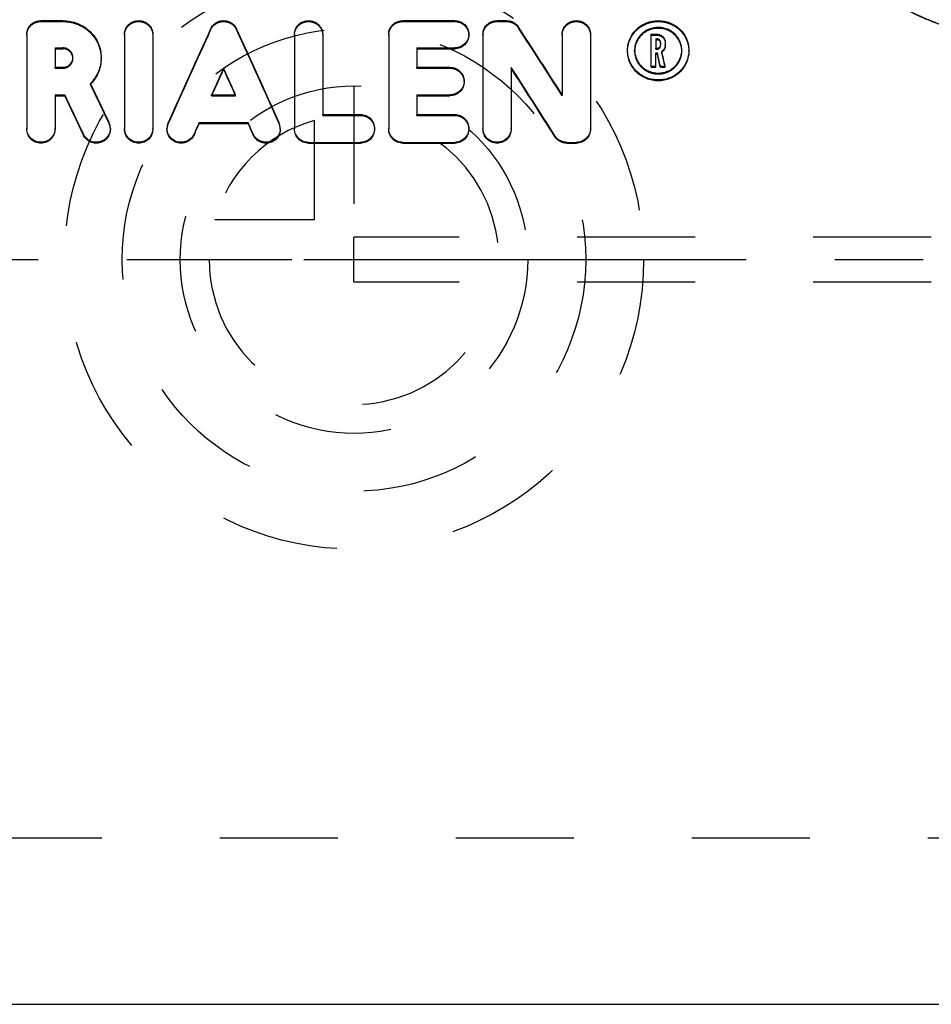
# Model space of a CAD drawing. Header units: millimetres. Extents: x 396 to 604, y 382 to 618.
# Tile 2 of 5: x 446 to 496, y 387 to 442. Entities that reach past the tile are written whole.
import ezdxf

# ---------------------------------------------------------------- set-up
doc = ezdxf.new("R2010")
doc.units = ezdxf.units.MM
doc.header["$LTSCALE"] = 65.185185
doc.linetypes.add('CENTER', pattern=[0.6, 0.375, -0.075, 0.075, -0.075])
doc.linetypes.add('HIDDEN', pattern=[0.2, 0.1, -0.1])
for name, color, linetype in [('ACHSEN_S', 7, 'CONTINUOUS'), ('KOERPER', 7, 'CONTINUOUS'), ('KONST.EL_MIT_GEO', 7, 'CONTINUOUS'), ('KONSTR_EL', 7, 'CONTINUOUS'), ('KURVEN', 7, 'CONTINUOUS')]:
    doc.layers.add(name, color=color, linetype=linetype)

msp = doc.modelspace()

# ---------------------------------------------------------------- linework, layer by layer
at = {"layer": 'ACHSEN_S', "color": 2, "linetype": 'CENTER'}
msp.add_line((603.5, 428.275), (396.5, 428.275), dxfattribs=at)
at = {"layer": 'KOERPER', "color": 8, "linetype": 'HIDDEN'}
msp.add_line((404.941, 396.325), (595.059, 396.325), dxfattribs=at)
at = {"layer": 'KOERPER', "color": 7, "linetype": 'Continuous'}
msp.add_line((426, 387.125), (574, 387.125), dxfattribs=at)
at = {"layer": 'KONST.EL_MIT_GEO', "color": 8, "linetype": 'HIDDEN'}
for p, q in [((535.5, 429.525), (464.5, 429.525)), ((464.5, 427.025), (464.5, 429.525)), ((535.5, 427.025), (464.5, 427.025))]:
    msp.add_line(p, q, dxfattribs=at)
at = {"layer": 'KONSTR_EL', "color": 8, "linetype": 'HIDDEN'}
for p, q in [((447.205, 441.436), (447.205, 441.484)), ((447.205, 441.436), (448.419, 441.436)), ((448.419, 441.436), (448.419, 441.484)), ((467.197, 441.436), (467.197, 441.484)), ((467.197, 441.436), (470.062, 441.436)), ((470.062, 441.436), (470.062, 441.484)), ((472.405, 441.436), (472.405, 441.484)), ((472.405, 441.436), (472.926, 441.436)), ((472.926, 441.436), (472.926, 441.484)), ((456.583, 440.987), (456.583, 441.035)), ((458.013, 440.987), (458.013, 441.035)), ((473.588, 441.083), (473.588, 441.131)), ((470.843, 440.684), (470.843, 440.732)), ((480.914, 440.683), (481.239, 440.683)), ((481.239, 440.683), (481.239, 440.73)), ((479.612, 439.803), (479.612, 439.85)), ((480.004, 439.803), (480.004, 439.85)), ((481.174, 439.909), (481.174, 439.956)), ((481.174, 439.909), (481.239, 439.909)), ((481.239, 439.909), (481.239, 439.956)), ((481.435, 440.098), (481.435, 440.145)), ((481.503, 439.738), (481.503, 439.786)), ((481.695, 440.098), (481.695, 440.145)), ((482.608, 439.803), (482.608, 439.85)), ((483, 439.803), (483, 439.85)), ((448.972, 439.394), (448.972, 439.441)), ((450.534, 439.394), (450.534, 439.441)), ((447.986, 438.857), (447.986, 438.904)), ((447.986, 438.857), (448.419, 438.857)), ((448.419, 438.857), (448.419, 438.904)), ((467.979, 438.857), (467.979, 438.904)), ((467.979, 438.857), (469.801, 438.857)), ((469.801, 438.857), (469.801, 438.904)), ((449.942, 437.967), (449.942, 438.014)), ((470.582, 438.097), (470.582, 438.144)), ((456.633, 437.335), (456.633, 437.382)), ((456.633, 437.335), (457.962, 437.335)), ((456.654, 437.382), (456.651, 437.374)), ((457.941, 437.382), (457.945, 437.374)), ((457.962, 437.335), (457.962, 437.382)), ((476.001, 437.338), (476.001, 437.385)), ((450.97, 435.808), (450.97, 435.854)), ((454.234, 435.792), (454.234, 435.839)), ((460.361, 435.792), (460.361, 435.839)), ((462.771, 436.251), (462.771, 436.298)), ((462.771, 436.251), (464.854, 436.251)), ((464.854, 436.251), (464.854, 436.298)), ((467.979, 436.251), (467.979, 436.298)), ((467.979, 436.251), (470.062, 436.251)), ((470.062, 436.251), (470.062, 436.298)), ((446.424, 435.483), (446.424, 435.53)), ((447.986, 435.483), (447.986, 435.53)), ((451.043, 435.483), (451.043, 435.53)), ((451.825, 435.483), (451.825, 435.53)), ((453.387, 435.483), (453.387, 435.53)), ((454.168, 435.483), (454.168, 435.53)), ((460.428, 435.483), (460.428, 435.53)), ((461.209, 435.483), (461.209, 435.53)), ((465.635, 435.483), (465.635, 435.53)), ((466.416, 435.483), (466.416, 435.53)), ((470.843, 435.483), (470.843, 435.53)), ((471.624, 435.483), (471.624, 435.53)), ((473.186, 435.483), (473.186, 435.53)), ((477.563, 435.483), (477.563, 435.53))]:
    msp.add_line(p, q, dxfattribs=at)
at = {"layer": 'KONSTR_EL', "color": 7, "linetype": 'Continuous'}
for p, q in [((447.205, 441.484), (448.419, 441.484)), ((467.197, 441.484), (470.062, 441.484)), ((472.405, 441.484), (472.926, 441.484)), ((446.424, 440.732), (446.424, 435.53)), ((451.825, 440.732), (451.825, 435.53)), ((453.387, 440.732), (453.387, 435.53)), ((461.209, 440.732), (461.209, 435.53)), ((462.771, 440.732), (462.771, 436.298)), ((466.416, 440.732), (466.416, 435.53)), ((471.624, 440.732), (471.624, 435.53)), ((476.001, 440.732), (476.001, 437.385)), ((477.563, 440.732), (477.563, 435.53)), ((480.914, 440.73), (481.239, 440.73)), ((480.914, 438.919), (480.914, 440.73)), ((481.174, 440.479), (481.239, 440.479)), ((481.174, 440.479), (481.174, 439.956)), ((481.174, 440.432), (481.239, 440.432)), ((481.239, 440.432), (481.239, 440.479)), ((481.435, 440.29), (481.435, 440.145)), ((481.695, 440.29), (481.695, 440.145)), ((447.986, 439.977), (448.419, 439.977)), ((447.986, 439.977), (447.986, 438.904)), ((447.986, 439.93), (448.419, 439.93)), ((448.419, 439.93), (448.419, 439.977)), ((467.979, 439.977), (470.062, 439.977)), ((467.979, 439.977), (467.979, 438.904)), ((467.979, 439.93), (470.062, 439.93)), ((470.062, 439.93), (470.062, 439.977)), ((479.612, 439.85), (479.613, 439.887)), ((480.005, 439.887), (480.004, 439.85)), ((481.174, 439.956), (481.239, 439.956)), ((481.174, 439.704), (481.255, 439.704)), ((481.174, 438.919), (481.174, 439.704)), ((481.174, 439.657), (481.255, 439.657)), ((481.255, 439.657), (481.255, 439.704)), ((482.608, 439.85), (482.607, 439.887)), ((483, 439.887), (483, 439.85)), ((447.986, 438.904), (448.419, 438.904)), ((457.298, 438.807), (457.298, 438.854)), ((467.979, 438.904), (469.801, 438.904)), ((473.186, 438.901), (473.186, 435.53)), ((480.914, 438.966), (481.174, 438.966)), ((480.914, 438.919), (481.174, 438.919)), ((481.424, 438.966), (481.691, 438.966)), ((481.424, 438.919), (481.424, 438.966)), ((481.424, 438.919), (481.691, 438.919)), ((481.691, 438.919), (481.691, 438.966)), ((447.986, 437.382), (448.52, 437.382)), ((447.986, 437.382), (447.986, 435.53)), ((447.986, 437.335), (448.52, 437.335)), ((448.52, 437.335), (448.52, 437.382)), ((456.633, 437.382), (457.962, 437.382)), ((467.979, 437.382), (469.801, 437.382)), ((467.979, 437.382), (467.979, 436.298)), ((467.979, 437.335), (469.801, 437.335)), ((469.801, 437.335), (469.801, 437.382)), ((455.946, 435.85), (458.65, 435.85)), ((455.946, 435.803), (455.946, 435.85)), ((458.65, 435.803), (458.65, 435.85)), ((462.771, 436.298), (464.854, 436.298)), ((467.979, 436.298), (470.062, 436.298)), ((455.946, 435.803), (458.65, 435.803)), ((449.554, 435.157), (449.554, 435.204)), ((455.664, 435.173), (455.664, 435.22)), ((458.931, 435.173), (458.931, 435.22)), ((461.99, 434.759), (464.854, 434.759)), ((461.99, 434.712), (461.99, 434.759)), ((464.854, 434.712), (464.854, 434.759)), ((467.197, 434.759), (470.062, 434.759)), ((467.197, 434.712), (467.197, 434.759)), ((470.062, 434.712), (470.062, 434.759)), ((475.599, 435.075), (475.599, 435.122)), ((476.261, 434.759), (476.782, 434.759)), ((476.261, 434.712), (476.261, 434.759)), ((476.782, 434.712), (476.782, 434.759)), ((461.99, 434.712), (464.854, 434.712)), ((467.197, 434.712), (470.062, 434.712)), ((476.261, 434.712), (476.782, 434.712))]:
    msp.add_line(p, q, dxfattribs=at)
at = {"layer": 'KONSTR_EL', "color": 8, "linetype": 'HIDDEN'}
for centre, radius, start, end in [((481.252, 440.243), 0.183, 0.0081, 8.5079), ((481.223, 439.803), 1.219, 177.7804, 178.8504), ((481.223, 439.803), 1.218, 178.8504, 179.9999), ((481.246, 440.114), 0.455, 304.4841, 305.9253), ((481.389, 439.803), 1.219, 1.1496, 2.2196), ((481.39, 439.803), 1.218, 0.0001, 1.1496), ((448.452, 439.394), 0.52, 0.0005, 4.4489), ((448.455, 439.437), 2.091, 315.3361, 315.9305), ((450.285, 435.483), 0.758, 0.0073, 25.3845), ((454.926, 435.483), 0.758, 155.8832, 179.9942), ((459.67, 435.483), 0.758, 0.0058, 24.1168)]:
    msp.add_arc(centre, radius, start, end, dxfattribs=at)
at = {"layer": 'KONSTR_EL', "color": 7, "linetype": 'Continuous'}
for centre, radius, start, end in [((481.252, 440.145), 0.183, 351.5043, 359.9915), ((448.455, 439.437), 2.091, 315.9305, 316.2661), ((450.285, 435.529), 0.758, 0.0073, 25.3838), ((454.926, 435.53), 0.758, 155.8838, 179.9942), ((459.67, 435.53), 0.758, 0.0058, 24.1162), ((447.181, 435.53), 0.757, 180.0005, 181.9701), ((447.183, 435.53), 0.759, 181.9699, 183.9321), ((452.582, 435.53), 0.757, 180.0005, 181.9701), ((452.583, 435.53), 0.759, 181.9699, 183.9321), ((461.966, 435.53), 0.757, 180.0004, 181.9076), ((461.967, 435.53), 0.758, 181.9075, 183.8084), ((467.174, 435.53), 0.757, 180.0004, 181.9076), ((467.175, 435.53), 0.758, 181.9075, 183.8084), ((472.381, 435.53), 0.757, 180.0005, 181.9701), ((472.382, 435.53), 0.759, 181.9699, 183.9321)]:
    msp.add_arc(centre, radius, start, end, dxfattribs=at)
for centre, major_axis, ratio, start_param, end_param in [((453.752, 428.275), (18.08, 41.437), 0.057861, 1.283118, 1.41252), ((460.844, 428.275), (-18.08, 41.437), 0.057861, -1.41252, -1.283118), ((477.67, 428.275), (-25.735, 41.41), 0.070652, -1.393091, -1.29933), ((482.376, 428.275), (-9.086, 41.449), 0.033092, -1.317172, -1.298692), ((482.376, 428.275), (-9.021, 41.149), 0.033092, -1.316412, -1.297796), ((482.643, 428.275), (-9.086, 41.449), 0.033092, -1.317172, -1.296648), ((455.459, 428.275), (18.08, 41.437), 0.057861, 1.337957, 1.374526), ((455.459, 428.275), (17.949, 41.137), 0.057861, 1.337218, 1.372883), ((459.137, 428.275), (-18.08, 41.437), 0.057861, -1.374526, -1.337957), ((459.137, 428.275), (-17.949, 41.137), 0.057861, -1.372883, -1.337218), ((475.828, 428.275), (-25.735, 41.41), 0.070652, -1.448738, -1.355414), ((475.828, 428.275), (-25.549, 41.11), 0.070652, -1.448673, -1.354666), ((451.488, 428.275), (-19.167, 41.434), 0.060135, -1.414715, -1.361431), ((449.765, 428.275), (-19.167, 41.434), 0.060135, -1.430646, -1.377095), ((449.765, 428.275), (-19.028, 41.134), 0.060135, -1.430567, -1.376625), ((455.459, 428.275), (18.08, 41.437), 0.057861, 1.412257, 1.427702), ((459.137, 428.275), (-18.08, 41.437), 0.057861, -1.427702, -1.412257), ((455.459, 428.275), (17.949, 41.137), 0.057861, 1.412063, 1.42762), ((459.137, 428.275), (-17.949, 41.137), 0.057861, -1.42762, -1.412063)]:
    msp.add_ellipse(centre, major_axis=major_axis, ratio=ratio, start_param=start_param, end_param=end_param, dxfattribs=at)
at = {"layer": 'KONSTR_EL', "color": 8, "linetype": 'HIDDEN'}
for centre, major_axis, ratio, start_param, end_param in [((453.752, 428.275), (17.949, 41.137), 0.057861, 1.281972, 1.412327), ((460.844, 428.275), (-17.949, 41.137), 0.057861, -1.412327, -1.281972), ((477.67, 428.275), (-25.549, 41.11), 0.070652, -1.392621, -1.298166), ((482.643, 428.275), (-9.021, 41.149), 0.033092, -1.316412, -1.295737), ((451.488, 428.275), (-19.028, 41.134), 0.060135, -1.414519, -1.360846), ((455.459, 428.275), (17.949, 41.137), 0.057861, 1.373081, 1.374055), ((459.137, 428.275), (-17.949, 41.137), 0.057861, -1.374055, -1.373081)]:
    msp.add_ellipse(centre, major_axis=major_axis, ratio=ratio, start_param=start_param, end_param=end_param, dxfattribs=at)
for points, knots in [([(539.62, 469.425), (539.62, 469.425), (539.619, 469.424), (539.618, 469.423), (539.615, 469.42), (539.61, 469.417), (539.603, 469.41), (539.594, 469.403), (539.577, 469.388), (539.552, 469.367), (539.515, 469.335), (539.469, 469.297), (539.416, 469.252), (539.355, 469.2), (539.285, 469.141), (539.177, 469.049), (539.023, 468.918), (538.815, 468.741), (538.577, 468.539), (538.31, 468.313), (538.015, 468.063), (537.693, 467.79), (537.213, 467.383), (536.553, 466.824), (535.694, 466.097), (534.751, 465.3), (533.733, 464.44), (532.647, 463.523), (531.498, 462.556), (530.294, 461.543), (528.592, 460.114), (526.361, 458.247), (523.573, 455.93), (520.655, 453.528), (517.624, 451.066), (515.022, 449), (512.881, 447.349), (511.235, 446.115), (509.552, 444.902), (507.823, 443.727), (506.331, 442.806), (505.093, 442.132), (504.137, 441.67), (503.149, 441.267), (502.127, 440.948), (501.074, 440.739), (500, 440.665), (498.926, 440.739), (497.873, 440.948), (496.851, 441.267), (495.863, 441.67), (494.906, 442.132), (493.669, 442.806), (492.177, 443.727), (490.448, 444.902), (488.765, 446.115), (487.119, 447.349), (484.978, 449), (482.376, 451.066), (479.345, 453.528), (476.427, 455.93), (473.639, 458.247), (471.408, 460.114), (469.706, 461.543), (468.502, 462.556), (467.353, 463.523), (466.267, 464.44), (465.249, 465.3), (464.306, 466.097), (463.447, 466.824), (462.787, 467.383), (462.307, 467.79), (461.985, 468.063), (461.69, 468.313), (461.423, 468.539), (461.185, 468.741), (460.977, 468.918), (460.823, 469.049), (460.715, 469.141), (460.645, 469.2), (460.584, 469.252), (460.531, 469.297), (460.485, 469.335), (460.448, 469.367), (460.423, 469.389), (460.406, 469.402), (460.397, 469.41), (460.39, 469.416), (460.385, 469.421), (460.381, 469.423), (460.38, 469.425), (460.38, 469.425)], [0, 0, 0, 0, 0.000014, 0.000031, 0.000055, 0.000123, 0.000219, 0.000343, 0.000493, 0.000876, 0.001368, 0.001968, 0.002676, 0.00349, 0.004411, 0.005436, 0.007797, 0.010565, 0.013727, 0.017274, 0.021192, 0.025467, 0.030087, 0.040303, 0.051729, 0.064255, 0.077776, 0.092195, 0.107422, 0.123375, 0.13998, 0.174889, 0.211698, 0.250048, 0.289651, 0.330275, 0.350912, 0.371739, 0.39274, 0.413902, 0.435216, 0.445929, 0.45668, 0.467467, 0.478288, 0.489136, 0.500001, 0.510866, 0.521715, 0.532536, 0.543322, 0.554073, 0.564787, 0.5861, 0.607262, 0.628262, 0.649089, 0.669725, 0.71035, 0.749952, 0.788302, 0.825111, 0.86002, 0.876625, 0.892578, 0.907805, 0.922224, 0.935745, 0.948271, 0.959697, 0.969913, 0.974533, 0.978808, 0.982726, 0.986273, 0.989435, 0.992203, 0.994564, 0.995589, 0.99651, 0.997324, 0.998032, 0.998632, 0.999124, 0.999507, 0.999657, 0.999781, 0.999877, 0.999945, 0.999986, 1, 1, 1, 1]), ([(446.424, 440.684), (446.424, 440.782), (446.465, 440.98), (446.639, 441.23), (446.899, 441.397), (447.103, 441.436), (447.205, 441.436)], [0, 0, 0, 0, 0.244599, 0.492086, 0.744272, 1, 1, 1, 1]), ([(448.419, 441.436), (448.557, 441.436), (448.835, 441.41), (449.235, 441.293), (449.604, 441.103), (449.926, 440.847), (450.19, 440.536), (450.386, 440.181), (450.507, 439.796), (450.534, 439.528), (450.534, 439.394)], [0, 0, 0, 0, 0.127709, 0.254923, 0.381257, 0.506521, 0.630743, 0.754149, 0.877096, 1, 1, 1, 1]), ([(451.825, 440.684), (451.825, 440.733), (451.835, 440.832), (451.879, 440.973), (451.951, 441.104), (452.081, 441.257), (452.299, 441.397), (452.606, 441.456), (452.912, 441.397), (453.13, 441.257), (453.26, 441.104), (453.332, 440.973), (453.377, 440.832), (453.387, 440.733), (453.387, 440.684)], [0, 0, 0, 0, 0.061232, 0.122623, 0.184383, 0.246673, 0.372453, 0.5, 0.627547, 0.753327, 0.815617, 0.877377, 0.938768, 1, 1, 1, 1]), ([(456.583, 440.987), (456.613, 441.053), (456.694, 441.178), (456.865, 441.323), (457.072, 441.415), (457.298, 441.447), (457.524, 441.415), (457.731, 441.323), (457.901, 441.178), (457.983, 441.053), (458.013, 440.987)], [0, 0, 0, 0, 0.122647, 0.246981, 0.372977, 0.5, 0.627023, 0.753019, 0.877353, 1, 1, 1, 1]), ([(461.209, 440.684), (461.209, 440.733), (461.219, 440.832), (461.263, 440.973), (461.335, 441.104), (461.465, 441.257), (461.683, 441.397), (461.99, 441.456), (462.296, 441.397), (462.514, 441.257), (462.644, 441.104), (462.717, 440.973), (462.761, 440.832), (462.771, 440.733), (462.771, 440.684)], [0, 0, 0, 0, 0.061232, 0.122623, 0.184383, 0.246673, 0.372453, 0.5, 0.627547, 0.753327, 0.815617, 0.877377, 0.938768, 1, 1, 1, 1]), ([(466.416, 440.684), (466.416, 440.782), (466.457, 440.98), (466.631, 441.23), (466.891, 441.397), (467.095, 441.436), (467.197, 441.436)], [0, 0, 0, 0, 0.244599, 0.492086, 0.744272, 1, 1, 1, 1]), ([(470.062, 441.436), (470.164, 441.436), (470.368, 441.397), (470.628, 441.23), (470.802, 440.98), (470.843, 440.782), (470.843, 440.684)], [0, 0, 0, 0, 0.255728, 0.507914, 0.755401, 1, 1, 1, 1]), ([(471.624, 440.684), (471.624, 440.782), (471.665, 440.98), (471.839, 441.23), (472.098, 441.397), (472.303, 441.436), (472.405, 441.436)], [0, 0, 0, 0, 0.244599, 0.492086, 0.744272, 1, 1, 1, 1]), ([(472.926, 441.436), (472.992, 441.436), (473.124, 441.42), (473.308, 441.349), (473.469, 441.236), (473.553, 441.137), (473.588, 441.083)], [0, 0, 0, 0, 0.253334, 0.505066, 0.754069, 1, 1, 1, 1]), ([(476.001, 440.684), (476.001, 440.733), (476.011, 440.832), (476.055, 440.973), (476.127, 441.104), (476.257, 441.257), (476.475, 441.397), (476.782, 441.456), (477.088, 441.397), (477.306, 441.257), (477.436, 441.104), (477.509, 440.973), (477.553, 440.832), (477.563, 440.733), (477.563, 440.684)], [0, 0, 0, 0, 0.061232, 0.122623, 0.184383, 0.246673, 0.372453, 0.5, 0.627547, 0.753327, 0.815617, 0.877377, 0.938768, 1, 1, 1, 1]), ([(479.612, 439.803), (479.612, 439.909), (479.634, 440.123), (479.73, 440.432), (479.887, 440.716), (480.099, 440.965), (480.357, 441.169), (480.75, 441.372), (481.306, 441.479), (481.862, 441.372), (482.255, 441.169), (482.513, 440.965), (482.725, 440.716), (482.882, 440.432), (482.978, 440.123), (483, 439.909), (483, 439.803)], [0, 0, 0, 0, 0.061413, 0.122888, 0.184635, 0.246827, 0.309567, 0.372857, 0.5, 0.627143, 0.690433, 0.753173, 0.815365, 0.877112, 0.938587, 1, 1, 1, 1]), ([(481.239, 440.683), (481.299, 440.683), (481.418, 440.66), (481.57, 440.562), (481.671, 440.416), (481.695, 440.3), (481.695, 440.243)], [0, 0, 0, 0, 0.255213, 0.507269, 0.755032, 1, 1, 1, 1]), ([(480.004, 439.803), (480.004, 439.72), (480.021, 439.556), (480.095, 439.318), (480.216, 439.098), (480.378, 438.905), (480.577, 438.747), (480.879, 438.589), (481.306, 438.506), (481.733, 438.589), (482.035, 438.747), (482.234, 438.905), (482.396, 439.098), (482.517, 439.318), (482.591, 439.556), (482.608, 439.72), (482.608, 439.803)], [0, 0, 0, 0, 0.061262, 0.122807, 0.184756, 0.24717, 0.310044, 0.373314, 0.5, 0.626686, 0.689956, 0.75283, 0.815244, 0.877193, 0.938738, 1, 1, 1, 1]), ([(481.239, 439.909), (481.265, 439.909), (481.316, 439.919), (481.381, 439.961), (481.425, 440.024), (481.435, 440.073), (481.435, 440.098)], [0, 0, 0, 0, 0.254878, 0.506933, 0.754942, 1, 1, 1, 1]), ([(448.419, 438.857), (448.491, 438.857), (448.636, 438.885), (448.82, 439.004), (448.943, 439.183), (448.972, 439.324), (448.972, 439.394)], [0, 0, 0, 0, 0.254188, 0.506024, 0.754371, 1, 1, 1, 1]), ([(469.801, 438.857), (469.903, 438.857), (470.107, 438.818), (470.367, 438.649), (470.541, 438.397), (470.582, 438.196), (470.582, 438.097)], [0, 0, 0, 0, 0.253573, 0.504924, 0.75334, 1, 1, 1, 1]), ([(464.854, 436.251), (464.956, 436.251), (465.16, 436.211), (465.42, 436.041), (465.594, 435.785), (465.635, 435.583), (465.635, 435.483)], [0, 0, 0, 0, 0.251946, 0.502659, 0.751775, 1, 1, 1, 1]), ([(470.062, 436.251), (470.163, 436.251), (470.368, 436.211), (470.627, 436.041), (470.802, 435.785), (470.843, 435.583), (470.843, 435.483)], [0, 0, 0, 0, 0.251946, 0.502659, 0.751775, 1, 1, 1, 1])]:
    msp.add_open_spline(points, degree=3, knots=knots, dxfattribs=at)
at = {"layer": 'KONSTR_EL', "color": 7, "linetype": 'Continuous'}
for points, knots in [([(460.38, 469.425), (460.38, 469.425), (460.381, 469.423), (460.385, 469.421), (460.39, 469.416), (460.397, 469.41), (460.406, 469.402), (460.423, 469.389), (460.448, 469.367), (460.485, 469.335), (460.531, 469.297), (460.584, 469.252), (460.645, 469.2), (460.715, 469.141), (460.823, 469.049), (460.977, 468.918), (461.185, 468.741), (461.423, 468.539), (461.69, 468.313), (461.985, 468.063), (462.307, 467.79), (462.787, 467.383), (463.447, 466.824), (464.306, 466.097), (465.249, 465.3), (466.267, 464.44), (467.353, 463.523), (468.502, 462.555), (469.706, 461.542), (471.408, 460.114), (473.639, 458.247), (476.427, 455.93), (479.345, 453.528), (482.376, 451.066), (484.978, 449), (487.119, 447.349), (488.765, 446.115), (490.448, 444.902), (492.177, 443.727), (493.669, 442.806), (494.906, 442.132), (495.863, 441.67), (496.851, 441.267), (497.873, 440.948), (498.926, 440.739), (500, 440.665), (501.074, 440.739), (502.127, 440.948), (503.149, 441.267), (504.137, 441.67), (505.094, 442.132), (506.331, 442.806), (507.823, 443.727), (509.552, 444.902), (511.235, 446.115), (512.881, 447.349), (515.022, 449), (517.624, 451.066), (520.655, 453.528), (523.573, 455.93), (526.361, 458.247), (528.592, 460.114), (530.294, 461.542), (531.498, 462.555), (532.647, 463.523), (533.733, 464.44), (534.751, 465.3), (535.694, 466.097), (536.553, 466.824), (537.213, 467.383), (537.693, 467.79), (538.015, 468.063), (538.31, 468.313), (538.577, 468.539), (538.815, 468.741), (539.023, 468.918), (539.177, 469.049), (539.285, 469.141), (539.355, 469.2), (539.416, 469.252), (539.469, 469.297), (539.515, 469.335), (539.552, 469.367), (539.577, 469.389), (539.594, 469.402), (539.603, 469.41), (539.61, 469.416), (539.615, 469.421), (539.619, 469.423), (539.62, 469.425), (539.62, 469.425)], [0, 0, 0, 0, 0.000014, 0.000055, 0.000123, 0.000219, 0.000343, 0.000493, 0.000876, 0.001368, 0.001968, 0.002676, 0.00349, 0.004411, 0.005436, 0.007797, 0.010565, 0.013728, 0.017274, 0.021192, 0.025467, 0.030087, 0.040303, 0.051729, 0.064255, 0.077776, 0.092195, 0.107422, 0.123375, 0.13998, 0.17489, 0.211699, 0.250049, 0.289652, 0.330276, 0.350912, 0.371739, 0.39274, 0.413901, 0.435214, 0.445928, 0.456679, 0.467466, 0.478286, 0.489135, 0.5, 0.510865, 0.521714, 0.532534, 0.543321, 0.554072, 0.564786, 0.586099, 0.60726, 0.628261, 0.649088, 0.669724, 0.710348, 0.749951, 0.788301, 0.82511, 0.86002, 0.876625, 0.892578, 0.907805, 0.922224, 0.935745, 0.948271, 0.959697, 0.969913, 0.974533, 0.978808, 0.982726, 0.986272, 0.989435, 0.992203, 0.994564, 0.995589, 0.99651, 0.997324, 0.998032, 0.998632, 0.999124, 0.999507, 0.999657, 0.999781, 0.999877, 0.999945, 0.999986, 1, 1, 1, 1]), ([(446.424, 440.732), (446.424, 440.829), (446.465, 441.028), (446.639, 441.278), (446.899, 441.445), (447.103, 441.484), (447.205, 441.484)], [0, 0, 0, 0, 0.244637, 0.492144, 0.744314, 1, 1, 1, 1]), ([(448.419, 441.484), (448.557, 441.484), (448.835, 441.457), (449.235, 441.34), (449.604, 441.15), (449.926, 440.895), (450.19, 440.584), (450.386, 440.229), (450.507, 439.843), (450.534, 439.575), (450.534, 439.441)], [0, 0, 0, 0, 0.12769, 0.254889, 0.381215, 0.506479, 0.630707, 0.754124, 0.877085, 1, 1, 1, 1]), ([(451.825, 440.732), (451.825, 440.781), (451.835, 440.879), (451.879, 441.021), (451.951, 441.151), (452.081, 441.305), (452.299, 441.445), (452.606, 441.503), (452.912, 441.445), (453.13, 441.305), (453.26, 441.151), (453.332, 441.021), (453.377, 440.879), (453.387, 440.781), (453.387, 440.732)], [0, 0, 0, 0, 0.061242, 0.122642, 0.184409, 0.246701, 0.372474, 0.5, 0.627526, 0.753299, 0.815591, 0.877358, 0.938758, 1, 1, 1, 1]), ([(456.583, 441.035), (456.613, 441.101), (456.694, 441.226), (456.865, 441.371), (457.072, 441.463), (457.298, 441.494), (457.524, 441.463), (457.731, 441.371), (457.901, 441.226), (457.983, 441.101), (458.013, 441.035)], [0, 0, 0, 0, 0.122664, 0.247003, 0.372992, 0.5, 0.627008, 0.752997, 0.877336, 1, 1, 1, 1]), ([(461.209, 440.732), (461.209, 440.781), (461.219, 440.879), (461.263, 441.021), (461.335, 441.151), (461.465, 441.305), (461.683, 441.445), (461.99, 441.503), (462.296, 441.445), (462.514, 441.305), (462.644, 441.151), (462.717, 441.021), (462.761, 440.879), (462.771, 440.781), (462.771, 440.732)], [0, 0, 0, 0, 0.061242, 0.122642, 0.184409, 0.246701, 0.372474, 0.5, 0.627526, 0.753299, 0.815591, 0.877358, 0.938758, 1, 1, 1, 1]), ([(466.416, 440.732), (466.416, 440.829), (466.457, 441.028), (466.631, 441.278), (466.891, 441.445), (467.095, 441.484), (467.197, 441.484)], [0, 0, 0, 0, 0.244637, 0.492144, 0.744314, 1, 1, 1, 1]), ([(470.062, 441.484), (470.164, 441.484), (470.368, 441.445), (470.628, 441.278), (470.802, 441.028), (470.843, 440.829), (470.843, 440.732)], [0, 0, 0, 0, 0.255686, 0.507856, 0.755363, 1, 1, 1, 1]), ([(471.624, 440.732), (471.624, 440.829), (471.665, 441.028), (471.839, 441.278), (472.098, 441.445), (472.303, 441.484), (472.405, 441.484)], [0, 0, 0, 0, 0.244637, 0.492144, 0.744314, 1, 1, 1, 1]), ([(472.926, 441.484), (472.992, 441.484), (473.124, 441.468), (473.308, 441.397), (473.469, 441.284), (473.553, 441.184), (473.588, 441.131)], [0, 0, 0, 0, 0.253309, 0.505028, 0.754039, 1, 1, 1, 1]), ([(476.001, 440.732), (476.001, 440.781), (476.011, 440.879), (476.055, 441.021), (476.127, 441.151), (476.257, 441.305), (476.475, 441.445), (476.782, 441.503), (477.088, 441.445), (477.306, 441.305), (477.436, 441.151), (477.509, 441.021), (477.553, 440.879), (477.563, 440.781), (477.563, 440.732)], [0, 0, 0, 0, 0.061242, 0.122642, 0.184409, 0.246701, 0.372474, 0.5, 0.627526, 0.753299, 0.815591, 0.877358, 0.938758, 1, 1, 1, 1]), ([(479.613, 439.887), (479.615, 439.992), (479.641, 440.202), (479.742, 440.504), (479.901, 440.782), (480.113, 441.025), (480.369, 441.224), (480.758, 441.422), (481.306, 441.525), (481.854, 441.422), (482.243, 441.224), (482.5, 441.025), (482.711, 440.782), (482.87, 440.504), (482.971, 440.202), (482.997, 439.992), (483, 439.887)], [0, 0, 0, 0, 0.061398, 0.122879, 0.184643, 0.246853, 0.309602, 0.372887, 0.5, 0.627113, 0.690398, 0.753147, 0.815357, 0.877121, 0.938602, 1, 1, 1, 1]), ([(482.607, 439.887), (482.605, 439.967), (482.584, 440.128), (482.506, 440.359), (482.383, 440.571), (482.22, 440.756), (482.023, 440.908), (481.725, 441.059), (481.306, 441.138), (480.887, 441.059), (480.589, 440.908), (480.392, 440.756), (480.229, 440.571), (480.107, 440.359), (480.028, 440.128), (480.007, 439.967), (480.005, 439.887)], [0, 0, 0, 0, 0.061374, 0.122865, 0.18466, 0.246904, 0.309674, 0.372956, 0.5, 0.627044, 0.690326, 0.753096, 0.81534, 0.877135, 0.938626, 1, 1, 1, 1]), ([(482.607, 439.85), (482.604, 439.93), (482.582, 440.09), (482.502, 440.319), (482.379, 440.529), (482.216, 440.713), (482.02, 440.863), (481.723, 441.012), (481.306, 441.09), (480.889, 441.012), (480.592, 440.863), (480.396, 440.713), (480.233, 440.529), (480.11, 440.319), (480.03, 440.09), (480.008, 439.93), (480.005, 439.85)], [0, 0, 0, 0, 0.061362, 0.122846, 0.184639, 0.246886, 0.309659, 0.372944, 0.5, 0.627056, 0.690341, 0.753114, 0.815361, 0.877154, 0.938638, 1, 1, 1, 1]), ([(470.843, 440.732), (470.843, 440.634), (470.802, 440.435), (470.628, 440.184), (470.368, 440.016), (470.163, 439.977), (470.062, 439.977)], [0, 0, 0, 0, 0.244553, 0.492535, 0.744827, 1, 1, 1, 1]), ([(470.843, 440.684), (470.843, 440.587), (470.802, 440.388), (470.628, 440.137), (470.368, 439.969), (470.163, 439.93), (470.062, 439.93)], [0, 0, 0, 0, 0.244514, 0.492482, 0.74479, 1, 1, 1, 1]), ([(481.239, 440.73), (481.299, 440.73), (481.418, 440.708), (481.57, 440.61), (481.671, 440.464), (481.695, 440.348), (481.695, 440.29)], [0, 0, 0, 0, 0.255177, 0.507219, 0.754997, 1, 1, 1, 1]), ([(481.435, 440.29), (481.435, 440.315), (481.425, 440.365), (481.381, 440.427), (481.316, 440.469), (481.265, 440.479), (481.239, 440.479)], [0, 0, 0, 0, 0.244987, 0.492843, 0.744906, 1, 1, 1, 1]), ([(481.433, 440.27), (481.429, 440.292), (481.414, 440.336), (481.37, 440.389), (481.309, 440.424), (481.263, 440.432), (481.239, 440.432)], [0, 0, 0, 0, 0.245052, 0.493282, 0.745352, 1, 1, 1, 1]), ([(448.972, 439.441), (448.972, 439.511), (448.943, 439.653), (448.82, 439.831), (448.636, 439.95), (448.491, 439.977), (448.419, 439.977)], [0, 0, 0, 0, 0.245707, 0.493765, 0.745516, 1, 1, 1, 1]), ([(448.97, 439.434), (448.965, 439.501), (448.929, 439.633), (448.803, 439.797), (448.625, 439.905), (448.487, 439.93), (448.419, 439.93)], [0, 0, 0, 0, 0.245673, 0.493901, 0.745686, 1, 1, 1, 1]), ([(483, 439.85), (483, 439.743), (482.978, 439.528), (482.882, 439.219), (482.725, 438.933), (482.513, 438.682), (482.255, 438.475), (481.96, 438.321), (481.639, 438.226), (481.306, 438.194), (480.973, 438.226), (480.653, 438.321), (480.358, 438.475), (480.099, 438.682), (479.888, 438.933), (479.731, 439.219), (479.634, 439.528), (479.612, 439.743), (479.612, 439.85)], [0, 0, 0, 0, 0.061183, 0.122673, 0.184578, 0.246946, 0.309757, 0.372945, 0.436402, 0.5, 0.563598, 0.627055, 0.690243, 0.753054, 0.815422, 0.877327, 0.938817, 1, 1, 1, 1]), ([(483, 439.803), (483, 439.696), (482.978, 439.481), (482.882, 439.172), (482.725, 438.886), (482.513, 438.634), (482.255, 438.428), (481.96, 438.274), (481.639, 438.179), (481.306, 438.147), (480.973, 438.179), (480.653, 438.274), (480.358, 438.428), (480.099, 438.634), (479.888, 438.886), (479.73, 439.172), (479.634, 439.481), (479.612, 439.696), (479.612, 439.803)], [0, 0, 0, 0, 0.061173, 0.122656, 0.184559, 0.246926, 0.30974, 0.372932, 0.436395, 0.5, 0.563605, 0.627068, 0.69026, 0.753074, 0.815441, 0.877344, 0.938827, 1, 1, 1, 1]), ([(480.004, 439.85), (480.004, 439.768), (480.021, 439.603), (480.095, 439.365), (480.216, 439.145), (480.379, 438.952), (480.577, 438.794), (480.879, 438.636), (481.306, 438.553), (481.733, 438.636), (482.035, 438.794), (482.234, 438.952), (482.396, 439.145), (482.517, 439.365), (482.591, 439.603), (482.608, 439.768), (482.608, 439.85)], [0, 0, 0, 0, 0.061272, 0.122823, 0.184776, 0.247191, 0.310062, 0.373328, 0.5, 0.626672, 0.689938, 0.752809, 0.815224, 0.877177, 0.938728, 1, 1, 1, 1]), ([(481.239, 439.956), (481.263, 439.956), (481.309, 439.965), (481.37, 439.999), (481.414, 440.053), (481.429, 440.096), (481.433, 440.118)], [0, 0, 0, 0, 0.254365, 0.506368, 0.754756, 1, 1, 1, 1]), ([(481.695, 440.145), (481.695, 440.076), (481.66, 439.934), (481.561, 439.826), (481.503, 439.786)], [0, 0, 0, 0, 0.495879, 1, 1, 1, 1]), ([(481.695, 440.098), (481.695, 440.03), (481.662, 439.892), (481.568, 439.785), (481.513, 439.745)], [0, 0, 0, 0, 0.496005, 1, 1, 1, 1]), ([(448.419, 438.904), (448.491, 438.904), (448.636, 438.932), (448.82, 439.052), (448.943, 439.23), (448.972, 439.372), (448.972, 439.441)], [0, 0, 0, 0, 0.254163, 0.505987, 0.754344, 1, 1, 1, 1]), ([(450.534, 439.441), (450.534, 439.311), (450.508, 439.048), (450.393, 438.668), (450.205, 438.316), (450.036, 438.109), (449.942, 438.014)], [0, 0, 0, 0, 0.247849, 0.496941, 0.747622, 1, 1, 1, 1]), ([(450.534, 439.394), (450.534, 439.266), (450.509, 439.009), (450.398, 438.637), (450.218, 438.29), (450.056, 438.085), (449.966, 437.991)], [0, 0, 0, 0, 0.247889, 0.496995, 0.747659, 1, 1, 1, 1]), ([(469.801, 438.904), (469.903, 438.904), (470.107, 438.865), (470.367, 438.697), (470.541, 438.444), (470.582, 438.243), (470.582, 438.144)], [0, 0, 0, 0, 0.253554, 0.504898, 0.753323, 1, 1, 1, 1]), ([(470.582, 438.144), (470.582, 438.045), (470.541, 437.844), (470.367, 437.591), (470.108, 437.421), (469.903, 437.382), (469.801, 437.382)], [0, 0, 0, 0, 0.246615, 0.49541, 0.746843, 1, 1, 1, 1]), ([(470.582, 438.097), (470.582, 437.998), (470.541, 437.797), (470.367, 437.544), (470.108, 437.374), (469.903, 437.335), (469.801, 437.335)], [0, 0, 0, 0, 0.246598, 0.495387, 0.746828, 1, 1, 1, 1]), ([(464.854, 436.298), (464.956, 436.298), (465.16, 436.258), (465.42, 436.088), (465.594, 435.832), (465.635, 435.63), (465.635, 435.53)], [0, 0, 0, 0, 0.251942, 0.502654, 0.751773, 1, 1, 1, 1]), ([(470.062, 436.298), (470.163, 436.298), (470.368, 436.258), (470.627, 436.088), (470.802, 435.832), (470.843, 435.63), (470.843, 435.53)], [0, 0, 0, 0, 0.251942, 0.502654, 0.751773, 1, 1, 1, 1]), ([(447.986, 435.483), (447.986, 435.382), (447.945, 435.179), (447.771, 434.923), (447.511, 434.752), (447.205, 434.692), (446.899, 434.752), (446.639, 434.923), (446.465, 435.179), (446.424, 435.382), (446.424, 435.483)], [0, 0, 0, 0, 0.12409, 0.248786, 0.374174, 0.5, 0.625826, 0.751214, 0.87591, 1, 1, 1, 1]), ([(447.986, 435.53), (447.986, 435.432), (447.947, 435.233), (447.78, 434.981), (447.53, 434.808), (447.232, 434.74), (446.931, 434.788), (446.669, 434.943), (446.485, 435.184), (446.433, 435.38), (446.426, 435.478)], [0, 0, 0, 0, 0.124064, 0.248713, 0.374043, 0.499826, 0.625648, 0.751082, 0.875855, 1, 1, 1, 1]), ([(451.043, 435.53), (451.043, 435.443), (451.013, 435.269), (450.883, 435.038), (450.716, 434.892), (450.559, 434.813), (450.39, 434.761), (450.167, 434.75), (449.953, 434.813), (449.802, 434.903), (449.668, 435.016), (449.592, 435.126), (449.554, 435.204)], [0, 0, 0, 0, 0.123814, 0.248114, 0.373024, 0.435901, 0.498872, 0.6245, 0.750005, 0.812833, 0.875524, 1, 1, 1, 1]), ([(451.043, 435.483), (451.043, 435.396), (451.013, 435.222), (450.883, 434.991), (450.716, 434.845), (450.559, 434.766), (450.39, 434.714), (450.167, 434.703), (449.953, 434.766), (449.802, 434.856), (449.668, 434.969), (449.592, 435.079), (449.554, 435.157)], [0, 0, 0, 0, 0.123812, 0.248112, 0.373022, 0.435899, 0.498871, 0.6245, 0.750005, 0.812833, 0.875525, 1, 1, 1, 1]), ([(453.387, 435.483), (453.387, 435.382), (453.346, 435.179), (453.172, 434.923), (452.912, 434.752), (452.606, 434.692), (452.3, 434.752), (452.04, 434.923), (451.866, 435.179), (451.825, 435.382), (451.825, 435.483)], [0, 0, 0, 0, 0.12409, 0.248786, 0.374174, 0.5, 0.625826, 0.751214, 0.87591, 1, 1, 1, 1]), ([(453.387, 435.53), (453.387, 435.432), (453.348, 435.233), (453.181, 434.981), (452.93, 434.808), (452.633, 434.74), (452.331, 434.788), (452.07, 434.943), (451.886, 435.184), (451.833, 435.38), (451.826, 435.478)], [0, 0, 0, 0, 0.124064, 0.248713, 0.374043, 0.499826, 0.625648, 0.751082, 0.875855, 1, 1, 1, 1]), ([(455.664, 435.22), (455.628, 435.14), (455.553, 435.028), (455.421, 434.911), (455.27, 434.818), (455.055, 434.751), (454.83, 434.759), (454.66, 434.81), (454.501, 434.888), (454.331, 435.035), (454.199, 435.267), (454.168, 435.443), (454.168, 435.53)], [0, 0, 0, 0, 0.124442, 0.187123, 0.249944, 0.37544, 0.501074, 0.564055, 0.626944, 0.75187, 0.876181, 1, 1, 1, 1]), ([(455.664, 435.173), (455.628, 435.093), (455.553, 434.981), (455.421, 434.864), (455.27, 434.771), (455.055, 434.704), (454.83, 434.712), (454.66, 434.763), (454.501, 434.841), (454.331, 434.988), (454.199, 435.22), (454.168, 435.396), (454.168, 435.483)], [0, 0, 0, 0, 0.124442, 0.187123, 0.249944, 0.375441, 0.501075, 0.564057, 0.626946, 0.751872, 0.876182, 1, 1, 1, 1]), ([(460.428, 435.53), (460.428, 435.443), (460.397, 435.267), (460.265, 435.035), (460.095, 434.888), (459.936, 434.81), (459.766, 434.759), (459.54, 434.751), (459.325, 434.818), (459.175, 434.911), (459.042, 435.028), (458.967, 435.14), (458.931, 435.22)], [0, 0, 0, 0, 0.123819, 0.24813, 0.373056, 0.435945, 0.498926, 0.62456, 0.750056, 0.812877, 0.875558, 1, 1, 1, 1]), ([(460.428, 435.483), (460.428, 435.396), (460.397, 435.22), (460.265, 434.988), (460.095, 434.841), (459.936, 434.763), (459.766, 434.712), (459.54, 434.704), (459.325, 434.771), (459.175, 434.864), (459.042, 434.981), (458.967, 435.093), (458.931, 435.173)], [0, 0, 0, 0, 0.123818, 0.248128, 0.373054, 0.435943, 0.498925, 0.624559, 0.750056, 0.812877, 0.875558, 1, 1, 1, 1]), ([(461.99, 434.712), (461.888, 434.712), (461.683, 434.752), (461.424, 434.923), (461.25, 435.179), (461.209, 435.382), (461.209, 435.483)], [0, 0, 0, 0, 0.251653, 0.502428, 0.751819, 1, 1, 1, 1]), ([(461.99, 434.759), (461.892, 434.759), (461.696, 434.796), (461.444, 434.954), (461.267, 435.192), (461.217, 435.383), (461.21, 435.479)], [0, 0, 0, 0, 0.251567, 0.502323, 0.751771, 1, 1, 1, 1]), ([(465.635, 435.53), (465.635, 435.429), (465.594, 435.226), (465.42, 434.97), (465.16, 434.799), (464.956, 434.759), (464.854, 434.759)], [0, 0, 0, 0, 0.248183, 0.497575, 0.748349, 1, 1, 1, 1]), ([(465.635, 435.483), (465.635, 435.382), (465.594, 435.179), (465.42, 434.923), (465.16, 434.752), (464.956, 434.712), (464.854, 434.712)], [0, 0, 0, 0, 0.248181, 0.497572, 0.748347, 1, 1, 1, 1]), ([(467.197, 434.712), (467.096, 434.712), (466.891, 434.752), (466.631, 434.923), (466.457, 435.179), (466.416, 435.382), (466.416, 435.483)], [0, 0, 0, 0, 0.251653, 0.502428, 0.751819, 1, 1, 1, 1]), ([(467.197, 434.759), (467.1, 434.759), (466.904, 434.796), (466.651, 434.954), (466.475, 435.192), (466.424, 435.383), (466.418, 435.479)], [0, 0, 0, 0, 0.251567, 0.502323, 0.751771, 1, 1, 1, 1]), ([(470.843, 435.53), (470.843, 435.429), (470.802, 435.226), (470.628, 434.97), (470.368, 434.799), (470.163, 434.759), (470.062, 434.759)], [0, 0, 0, 0, 0.248183, 0.497575, 0.748349, 1, 1, 1, 1]), ([(470.843, 435.483), (470.843, 435.382), (470.802, 435.179), (470.628, 434.923), (470.368, 434.752), (470.163, 434.712), (470.062, 434.712)], [0, 0, 0, 0, 0.248181, 0.497572, 0.748347, 1, 1, 1, 1]), ([(473.186, 435.483), (473.186, 435.382), (473.145, 435.179), (472.971, 434.923), (472.711, 434.752), (472.405, 434.692), (472.099, 434.752), (471.839, 434.923), (471.665, 435.179), (471.624, 435.382), (471.624, 435.483)], [0, 0, 0, 0, 0.12409, 0.248786, 0.374174, 0.5, 0.625826, 0.751214, 0.87591, 1, 1, 1, 1]), ([(473.186, 435.53), (473.186, 435.432), (473.147, 435.233), (472.98, 434.981), (472.729, 434.808), (472.432, 434.74), (472.131, 434.788), (471.869, 434.943), (471.685, 435.184), (471.632, 435.38), (471.626, 435.478)], [0, 0, 0, 0, 0.124064, 0.248713, 0.374043, 0.499826, 0.625648, 0.751082, 0.875855, 1, 1, 1, 1]), ([(477.563, 435.53), (477.563, 435.429), (477.522, 435.226), (477.348, 434.97), (477.088, 434.799), (476.883, 434.759), (476.782, 434.759)], [0, 0, 0, 0, 0.248184, 0.497575, 0.748349, 1, 1, 1, 1]), ([(477.563, 435.483), (477.563, 435.382), (477.522, 435.179), (477.348, 434.923), (477.088, 434.752), (476.883, 434.712), (476.782, 434.712)], [0, 0, 0, 0, 0.248181, 0.497572, 0.748347, 1, 1, 1, 1]), ([(476.261, 434.759), (476.195, 434.759), (476.063, 434.776), (475.879, 434.849), (475.718, 434.965), (475.634, 435.067), (475.599, 435.122)], [0, 0, 0, 0, 0.250856, 0.501332, 0.751111, 1, 1, 1, 1]), ([(476.261, 434.712), (476.195, 434.712), (476.063, 434.729), (475.879, 434.802), (475.718, 434.918), (475.634, 435.02), (475.599, 435.075)], [0, 0, 0, 0, 0.250857, 0.501333, 0.751112, 1, 1, 1, 1])]:
    msp.add_open_spline(points, degree=3, knots=knots, dxfattribs=at)
at = {"layer": 'KURVEN', "color": 8, "linetype": 'HIDDEN'}
for p, q in [((464.5, 437.875), (464.5, 428.275)), ((462.3, 435.967), (462.3, 430.475)), ((462.3, 430.475), (456.808, 430.475)), ((474.1, 428.275), (456.5, 428.275))]:
    msp.add_line(p, q, dxfattribs=at)
for radius in [16, 12.8, 9.6]:
    msp.add_circle((464.5, 428.275), radius, dxfattribs=at)
for start, end in [(180, 90), (105.962, 164.038)]:
    msp.add_arc((464.5, 428.275), 8, start, end, dxfattribs=at)

doc.saveas('drawing.dxf')
